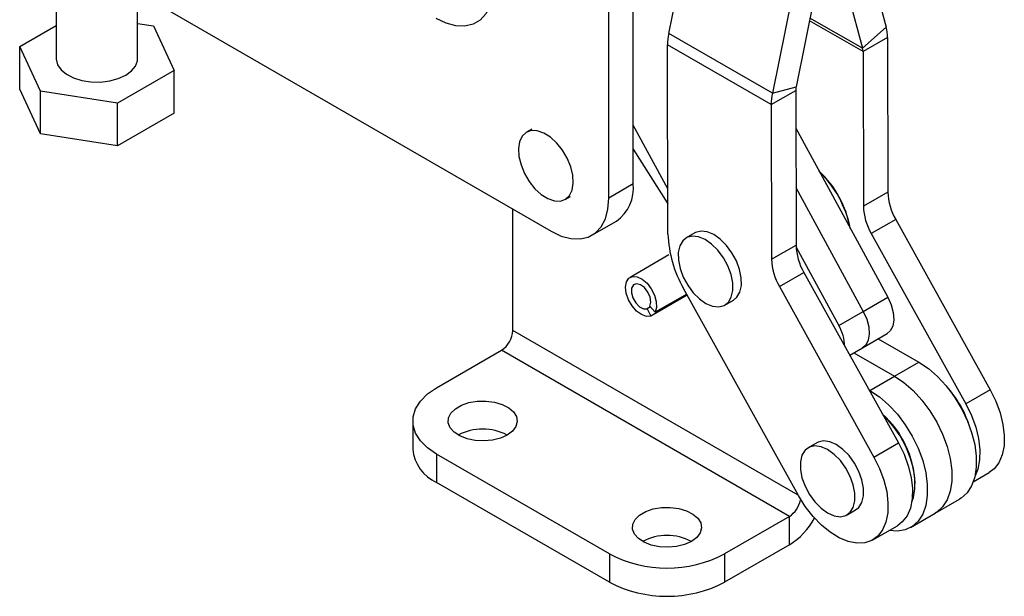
# Model space of a CAD drawing. Extents: x 32 to 386, y 7 to 320.
# Tile 7 of 9: x 265 to 386, y 126 to 196. Entities that reach past the tile are written whole.
import ezdxf

# ---------------------------------------------------------------- set-up
doc = ezdxf.new("R2010")
doc.units = 0
doc.layers.get('0').update_dxf_attribs({"linetype": 'CONTINUOUS'})

msp = doc.modelspace()

# ---------------------------------------------------------------- linework, layer by layer
at = {"color": 7, "linetype": 'CONTINUOUS'}
for p, q in [((344.929194, 194.657037), (348.381393, 211.697416)), ((368.204294, 208.141737), (371.639461, 195.416376)), ((364.149053, 205.828325), (360.561744, 188.121022)), ((365.086625, 206.369573), (368.738517, 192.841372)), ((361.24439, 205.051821), (357.65708, 187.344519)), ((269.702388, 201.998929), (269.700855, 191.571602)), ((274.632979, 202.633307), (330.494412, 170.374245)), ((279.700854, 191.570133), (279.70205, 199.706001)), ((340.571883, 176.190401), (340.575445, 200.439608)), ((337.566679, 174.455534), (337.570242, 198.704741)), ((265.220337, 193.038527), (269.701451, 195.625418)), ((279.701489, 195.877634), (281.641078, 195.57737)), ((281.641078, 195.57737), (284.181376, 190.103206)), ((371.639461, 195.416376), (368.738517, 192.841372)), ((357.65708, 187.344519), (344.929194, 194.657037)), ((371.792783, 194.180882), (368.787579, 192.446015)), ((371.792783, 194.180882), (371.832081, 175.173566)), ((265.219568, 187.813109), (265.220337, 193.038527)), ((267.760636, 187.564362), (265.220337, 193.038527)), ((344.829337, 170.033255), (344.781341, 193.247679)), ((357.509226, 185.93516), (344.781341, 193.247679)), ((368.787579, 192.446015), (368.826877, 173.438699)), ((284.181376, 190.103206), (277.241156, 186.096701)), ((284.180607, 184.877788), (284.181376, 190.103206)), ((267.759867, 182.338944), (265.219568, 187.813109)), ((267.759867, 182.338944), (267.760636, 187.564362)), ((277.241156, 186.096701), (267.760636, 187.564362)), ((357.509226, 185.93516), (360.51443, 187.670027)), ((357.65708, 187.344519), (360.561744, 188.121022)), ((360.51443, 187.670027), (360.553728, 168.662712)), ((277.240387, 180.871284), (277.241156, 186.096701)), ((357.509226, 185.93516), (357.548524, 166.927845)), ((284.180607, 184.877788), (277.240387, 180.871284)), ((328.114591, 182.90846), (327.451678, 182.525769)), ((344.817821, 175.602947), (340.572941, 183.398892)), ((360.52406, 183.012377), (371.816934, 162.272424)), ((277.240387, 180.871284), (267.759867, 182.338944)), ((340.572506, 180.439443), (344.821695, 173.729327)), ((340.571883, 176.190401), (337.566679, 174.455534)), ((360.539115, 175.730646), (368.81173, 160.537556)), ((332.213791, 174.276652), (332.876704, 174.659344)), ((371.832081, 175.173566), (368.826877, 173.438699)), ((325.793386, 158.209938), (325.793386, 173.089009)), ((372.795832, 171.825389), (369.790628, 170.090522)), ((372.795832, 171.825389), (384.410181, 150.90347)), ((335.495205, 169.878471), (338.500409, 171.613339)), ((348.122436, 170.170592), (347.061775, 169.558286)), ((369.790628, 170.090522), (381.404977, 149.168603)), ((357.548524, 166.927845), (360.553728, 168.662712)), ((360.559322, 168.439452), (365.806526, 158.802689)), ((344.949593, 167.466295), (340.176622, 164.710917)), ((358.512275, 163.579667), (361.517479, 165.314534)), ((361.517479, 165.314534), (373.131828, 144.392616)), ((360.868241, 137.916825), (346.756839, 163.336897)), ((358.512275, 163.579667), (370.126624, 142.657748)), ((347.196006, 162.545788), (342.724268, 159.964309)), ((347.126946, 162.670192), (343.252262, 160.433385)), ((368.81173, 160.537556), (371.816934, 162.272424)), ((342.682924, 161.090912), (342.268729, 160.851803)), ((342.268729, 160.851803), (342.724268, 159.964309)), ((343.252262, 160.433385), (342.619856, 161.163749)), ((351.823889, 161.309171), (352.884549, 161.921477)), ((365.806526, 158.802689), (368.81173, 160.537556)), ((368.726941, 156.069309), (371.732145, 157.804176)), ((367.153882, 155.161202), (368.726941, 156.069309)), ((370.662272, 157.186553), (375.644415, 154.310423)), ((316.423892, 151.167962), (324.379173, 155.760448)), ((359.734513, 135.350245), (324.379173, 155.760448)), ((367.657068, 155.451685), (372.639211, 152.575555)), ((372.639211, 152.575555), (375.644415, 154.310423)), ((369.634007, 150.840688), (372.639211, 152.575555)), ((369.513797, 150.910084), (369.634007, 150.840688)), ((384.410181, 150.90347), (381.404977, 149.168603)), ((313.494962, 147.085922), (313.494962, 143.615624)), ((363.116376, 144.411845), (362.055716, 143.799538)), ((370.126624, 142.657748), (373.131828, 144.392616)), ((337.637096, 130.75776), (316.423893, 143.003881)), ((316.423893, 143.003881), (316.423893, 139.533583)), ((382.323675, 139.608845), (384.280624, 140.738567)), ((337.637096, 127.287462), (316.423893, 139.533583)), ((375.184797, 139.348417), (375.184795, 139.470879)), ((377.638805, 135.749659), (380.644009, 137.484526)), ((366.81783, 135.550422), (367.87849, 136.162728)), ((374.633601, 134.014792), (377.638805, 135.749659)), ((359.734513, 135.350245), (351.779232, 130.757759)), ((359.734513, 131.879947), (359.734513, 135.350245)), ((369.997068, 132.492845), (373.002271, 134.227713)), ((359.734513, 131.879947), (351.779232, 127.287461)), ((337.637096, 130.75776), (337.637096, 127.287462)), ((351.779232, 130.757759), (351.779232, 127.287461))]:
    msp.add_line(p, q, dxfattribs=at)
at = {"color": 8, "linetype": 'CONTINUOUS'}
for p, q in [((368.787579, 192.446015), (362.204201, 196.228346)), ((368.738517, 192.841372), (362.27083, 196.557236)), ((360.831617, 137.982798), (325.793386, 158.209938))]:
    msp.add_line(p, q, dxfattribs=at)
at = {"color": 7, "linetype": 'CONTINUOUS', "flags": 128}
for points in [[(323.427183, 200.584759), (323.319549, 199.229008), (323.000335, 198.038523), (322.479239, 197.049477), (321.772096, 196.291922), (320.900391, 195.788875), (319.89061, 195.555622), (318.773436, 195.599249), (317.582812, 195.918431), (316.354916, 196.50347)], [(269.700855, 191.571602), (269.702972, 191.487389), (269.871229, 190.824147), (270.299847, 190.201161), (270.965733, 189.652012), (271.832973, 189.206315), (272.854823, 188.88809), (273.976196, 188.714491), (275.136637, 188.69488), (276.273582, 188.830316), (277.325738, 189.113497), (278.236387, 189.529154), (278.956438, 190.054881), (279.447072, 190.662332), (279.681832, 191.318765), (279.700854, 191.570133)], [(326.602577, 181.365569), (326.46855, 180.518324), (326.530038, 179.54804), (326.783466, 178.511108), (327.214107, 177.467788), (327.796932, 176.478715), (328.498071, 175.601371), (329.276775, 174.886743), (330.087791, 174.376363), (330.883983, 174.099893), (331.619081, 174.073399), (332.250362, 174.298423), (332.74114, 174.761885), (333.062892, 175.436852), (333.196919, 176.284096), (333.135431, 177.25438), (332.882004, 178.291312), (332.451363, 179.334632), (331.868537, 180.323705), (331.167398, 181.201049), (330.388694, 181.915677), (329.577678, 182.426057), (328.781486, 182.702527), (328.046389, 182.72902), (327.415108, 182.503998), (326.92433, 182.040535), (326.602577, 181.365569)], [(330.494412, 170.374245), (331.722308, 169.789205), (332.912932, 169.470023), (334.030106, 169.426396), (335.039887, 169.659649), (335.911592, 170.162697), (336.618736, 170.920252), (337.139831, 171.909298), (337.459045, 173.099783), (337.566679, 174.455534)], [(348.692262, 162.076067), (349.499719, 161.512668), (350.303869, 161.177147), (351.057979, 161.089003), (351.718222, 161.253359), (352.246229, 161.660663), (352.611312, 162.287244), (352.792255, 163.096686), (352.778541, 164.041949), (352.570968, 165.068098), (352.181599, 166.115495), (351.633063, 167.12327), (350.957239, 168.032857), (350.193402, 168.791391), (349.385946, 169.354789), (348.581796, 169.69031), (347.827685, 169.778454), (347.167442, 169.614098), (346.639436, 169.206794), (346.274352, 168.580214), (346.09341, 167.770771), (346.107124, 166.825508), (346.314697, 165.799359), (346.704065, 164.751962), (347.252602, 163.744186), (347.928426, 162.834601), (348.692262, 162.076067)], [(352.884549, 161.921477), (353.306889, 162.272969), (353.671972, 162.89955), (353.852915, 163.708992), (353.839201, 164.654256), (353.631628, 165.680404), (353.24226, 166.727801), (352.693724, 167.735576), (352.017899, 168.645163), (351.254063, 169.403697), (350.446607, 169.967095), (349.642456, 170.302616), (348.888345, 170.39076), (348.228102, 170.226404), (348.122436, 170.170592)], [(342.724268, 159.964309), (342.188579, 159.922529), (341.583983, 160.135747), (340.973406, 160.581773), (340.420396, 161.214185), (339.982509, 161.967161), (339.705319, 162.762334), (339.617678, 163.516942), (339.728705, 164.152446), (340.026846, 164.602705), (340.481071, 164.820857), (341.044103, 164.784195), (341.657345, 164.496535), (342.256969, 163.987818), (342.780569, 163.31099), (343.173648, 162.536493), (343.395295, 161.744937), (343.422441, 161.018706), (343.252262, 160.433385)], [(342.619856, 161.163749), (342.728739, 161.658658), (342.633744, 162.274638), (342.350981, 162.907228), (341.928402, 163.449151), (341.437669, 163.808507), (340.962002, 163.924355), (340.582068, 163.777048), (340.362295, 163.391568), (340.339954, 162.833285), (340.518834, 162.196876), (340.8686, 161.590264), (341.329936, 161.11632), (341.824609, 160.855418), (342.268729, 160.851803)], [(371.816934, 162.272424), (372.241158, 161.328177), (372.49392, 160.379843), (372.557946, 159.492232), (372.428861, 158.726009), (372.115486, 158.133537), (371.732145, 157.804176)], [(368.81173, 160.537556), (369.235954, 159.593309), (369.488716, 158.644975), (369.552742, 157.757365), (369.423657, 156.991142), (369.110282, 156.39867), (368.726941, 156.069309)], [(368.81173, 160.537556), (369.235954, 159.593309), (369.488716, 158.644975), (369.552742, 157.757365), (369.423657, 156.991142), (369.110282, 156.39867), (368.726941, 156.069309)], [(375.644415, 154.310423), (376.808274, 153.527176), (377.940386, 152.542563), (379.00987, 151.383441), (379.987556, 150.081427), (380.84677, 148.67204), (381.564077, 147.193721), (382.11991, 145.686798), (382.49911, 144.192372), (382.691332, 142.751211), (382.691332, 141.402622), (382.49911, 140.183394), (382.11991, 139.126784), (381.564077, 138.261612), (380.84677, 137.611479), (380.644009, 137.484526)], [(372.639211, 152.575555), (373.80307, 151.792308), (374.935182, 150.807695), (376.004666, 149.648574), (376.982352, 148.34656), (377.841566, 146.937172), (378.558873, 145.458854), (379.114706, 143.951931), (379.493906, 142.457505), (379.686128, 141.016343), (379.686128, 139.667755), (379.493906, 138.448526), (379.114706, 137.391917), (378.558873, 136.526744), (377.841566, 135.876611), (377.638805, 135.749659)], [(372.639211, 152.575555), (373.80307, 151.792308), (374.935182, 150.807695), (376.004666, 149.648574), (376.982352, 148.34656), (377.841566, 146.937172), (378.558873, 145.458854), (379.114706, 143.951931), (379.493906, 142.457505), (379.686128, 141.016343), (379.686128, 139.667755), (379.493906, 138.448526), (379.114706, 137.391917), (378.558873, 136.526744), (377.841566, 135.876611), (377.638805, 135.749659)], [(316.423893, 143.003881), (315.303441, 143.774735), (314.431884, 144.646198), (313.835703, 145.591791), (313.533015, 146.582783), (313.533015, 147.589061), (313.835703, 148.580052), (314.431884, 149.525645), (315.303441, 150.397108), (316.423892, 151.167962)], [(369.634007, 150.840688), (370.797866, 150.057441), (371.929978, 149.072828), (372.999462, 147.913706), (373.977148, 146.611693), (374.836362, 145.202305), (375.553669, 143.723987), (376.109502, 142.217063), (376.488702, 140.722638), (376.680924, 139.281476), (376.680924, 137.932888), (376.488702, 136.713659), (376.109502, 135.657049), (375.553669, 134.791877), (374.836362, 134.141744), (373.977148, 133.724384), (372.999462, 133.551182), (371.954015, 133.622569)], [(384.410181, 150.90347), (385.098173, 149.501431), (385.624605, 148.069967), (385.973481, 146.652574), (386.134203, 145.292315), (386.101884, 144.030524), (385.877508, 142.905539), (385.467893, 141.951541), (384.885484, 141.197518), (384.280624, 140.738567)], [(325.085951, 145.351054), (324.244173, 144.974114), (323.266459, 144.729867), (322.214242, 144.63366), (321.153638, 144.691537), (320.151287, 144.899861), (319.270172, 145.245544), (318.565654, 145.706866), (318.082003, 146.254838), (317.849608, 146.85503), (317.883072, 147.46973), (318.18029, 148.060313), (318.722588, 148.589672), (319.475892, 149.024545), (320.392869, 149.337608), (321.415901, 149.509189), (322.480707, 149.528506), (323.520383, 149.394347), (324.469601, 149.115142), (325.26872, 148.708432), (325.867525, 148.199775), (326.228393, 147.62113), (326.32865, 147.008857), (326.161995, 146.401425), (325.7389, 145.837002), (325.085951, 145.351054)], [(381.404977, 149.168603), (382.092969, 147.766564), (382.619402, 146.3351), (382.968278, 144.917706), (383.128999, 143.557448), (383.096681, 142.295657), (382.872304, 141.170672), (382.539876, 140.355892)], [(374.771094, 137.135076), (374.96885, 137.685424), (375.160665, 138.759621), (375.160665, 139.965074), (374.96885, 141.260736), (374.591748, 142.602484), (374.042209, 143.944625), (373.338939, 145.241455), (372.50589, 146.448812), (371.571432, 147.525581), (371.180836, 147.907105)], [(364.436773, 135.786204), (365.242692, 135.433958), (366.001772, 135.328185), (366.669903, 135.475032), (367.20825, 135.865965), (367.58553, 136.478262), (367.779816, 137.276342), (367.779816, 138.213823), (367.58553, 139.23622), (367.20825, 140.284117), (366.669903, 141.296612), (366.001772, 142.214865), (365.242692, 142.985508), (364.436773, 143.563756), (363.630854, 143.916002), (362.871773, 144.021775), (362.203643, 143.874929), (361.665296, 143.483996), (361.288016, 142.871697), (361.09373, 142.073618), (361.09373, 141.136138), (361.288016, 140.11374), (361.665296, 139.065844), (362.203643, 138.053348), (362.871773, 137.135095), (363.630854, 136.364452), (364.436773, 135.786204)], [(367.87849, 136.162728), (368.26891, 136.478271), (368.64619, 137.090569), (368.840476, 137.888649), (368.840476, 138.826129), (368.64619, 139.848526), (368.26891, 140.896423), (367.730563, 141.908919), (367.062433, 142.827171), (366.303352, 143.597814), (365.497433, 144.176062), (364.691514, 144.528308), (363.932434, 144.634081), (363.264304, 144.487235), (363.116376, 144.411845)], [(373.131828, 144.392616), (373.81982, 142.990577), (374.346253, 141.559113), (374.695128, 140.141719), (374.85585, 138.781461), (374.823531, 137.51967), (374.599155, 136.394684), (374.18954, 135.440686), (373.607131, 134.686663), (373.002271, 134.227713)], [(370.126624, 142.657748), (370.814616, 141.25571), (371.341049, 139.824246), (371.689925, 138.406852), (371.850647, 137.046594), (371.818328, 135.784802), (371.593951, 134.659817), (371.184336, 133.705819), (370.601928, 132.951796), (369.864421, 132.420657), (368.994226, 132.128543), (368.017783, 132.084328), (366.96476, 132.289355), (365.867153, 132.737395), (364.758312, 133.414836), (363.671929, 134.301092), (362.641012, 135.369236), (361.696889, 136.586811), (360.868241, 137.916825)], [(347.713368, 132.288525), (346.87159, 131.911585), (345.893876, 131.667337), (344.841659, 131.57113), (343.781055, 131.629007), (342.778704, 131.837332), (341.897589, 132.183015), (341.193072, 132.644336), (340.709421, 133.192308), (340.477026, 133.7925), (340.510489, 134.4072), (340.807707, 134.997783), (341.350005, 135.527143), (342.103309, 135.962016), (343.020286, 136.275078), (344.043318, 136.446659), (345.108125, 136.465976), (346.147801, 136.331817), (347.097019, 136.052612), (347.896137, 135.645903), (348.494942, 135.137246), (348.85581, 134.558601), (348.956067, 133.946327), (348.789412, 133.338895), (348.366317, 132.774473), (347.713368, 132.288525)]]:
    msp.add_lwpolyline(points, dxfattribs=at)
at = {"color": 7, "linetype": 'CONTINUOUS'}
for centre, radius, start, end in [((367.000579, 194.213442), 4.792315, 359.61071495, 14.53747239), ((351.83767, 193.219847), 7.056384, 168.24821365, 179.77401866), ((367.254025, 192.456429), 1.533589, 359.61090914, 14.5371786), ((362.77237, 187.661128), 2.257957, 168.24793569, 179.77417495), ((364.565466, 185.907338), 7.056295, 168.24814028, 179.77409203), ((354.726795, 168.494579), 12.687039, 10.10384348, 47.03260135), ((354.381283, 168.29603), 13.045452, 10.93207913, 46.20436319), ((335.572865, 175.69556), 5.023449, 305.6459978, 5.65315833), ((378.982294, 175.418915), 7.154421, 181.96524416, 210.1509894), ((375.97709, 173.684048), 7.154421, 181.96524416, 210.1509894), ((359.129763, 170.523948), 14.308842, 181.96522995, 210.15098803), ((367.703941, 168.90806), 7.154421, 181.96524416, 210.1509894), ((364.698737, 167.173193), 7.154421, 181.96524416, 210.1509894), ((360.847975, 155.975229), 5.708043, 2.7602847, 29.69261602), ((322.722954, 158.34966), 3.07361, 302.60548772, 357.39451983), ((369.291628, 142.477632), 13.177083, 17.91778037, 42.07682384), ((368.843296, 142.218808), 13.656583, 21.69861208, 38.29604142), ((362.939972, 138.861185), 12.259992, 2.85051681, 47.98456456), ((322.080747, 139.638023), 6.454753, 62.2571263, 117.74286645), ((318.372726, 144.023702), 4.894805, 184.78227287, 246.53784887), ((358.030393, 137.980942), 3.13442, 302.9344662, 348.77641567), ((354.903041, 139.584568), 9.09419, 302.09131211, 330.7745467), ((344.708164, 126.575489), 6.454756, 62.25714293, 117.74284982), ((344.708164, 144.329904), 15.303696, 242.48054841, 297.51944851), ((344.708164, 140.859606), 15.303696, 242.48054841, 297.51944851)]:
    msp.add_arc(centre, radius, start, end, dxfattribs=at)

doc.saveas('drawing.dxf')
